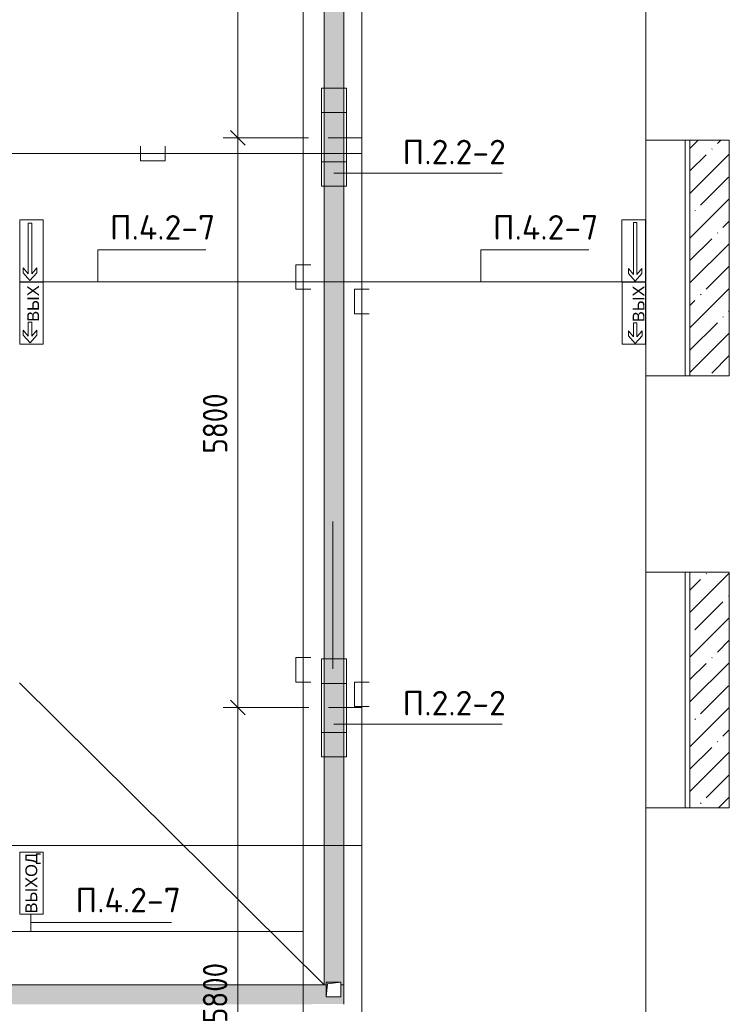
# Model space of a CAD drawing. Header units: millimetres. Extents: x -32229 to 288056, y -13689 to 125138.
# Tile 87 of 193: x 5310 to 12535, y 79350 to 89378. Entities that reach past the tile are written whole.
import ezdxf

# ---------------------------------------------------------------- set-up
doc = ezdxf.new("R2010")
doc.units = ezdxf.units.MM
for name, color, linetype, lineweight in [('A-ANNO-DIMS', 7, 'Continuous', 9), ('A-ANNO-DIMS-200', 7, 'Continuous', 9), ('A-ANNO-NOTE', 7, 'Continuous', 18), ('A-DETL-THIN', 7, 'Continuous', 9), ('A-FLOR', 7, 'Continuous', 18), ('G-ANNO-TEXT', 7, 'Continuous', 9), ('M-EQPM', 7, 'Continuous', 18), ('S-COLS', 7, 'Continuous', 18)]:
    doc.layers.add(name, color=color, linetype=linetype, lineweight=lineweight)
doc.layers.add('A-DETL', color=7, linetype='Continuous', lineweight=9, true_color=0x00a600)
doc.styles.add('Arial', font='arial.ttf', dxfattribs={"height": 120})
doc.styles.add('GOST Common_3', font='GOST_Common.ttf', dxfattribs={"width": 0.9, "height": 250})
doc.styles.add('ISOCPEUR', font='isocpeur.ttf', dxfattribs={"height": 250})
doc.dimstyles.new('ГОСТ_2_5_мм2', dxfattribs={"dimscale": 304.8, "dimtxt": 251.428749, "dimasz": 0.492126, "dimexe": 0.492126, "dimexo": 0.656168, "dimgap": 0.098425, "dimtad": 1, "dimdec": 0, "dimdsep": 46, "dimtxsty": 'GOST Common_3', "dimblk1": 'OBLIQUE', "dimblk2": 'OBLIQUE', "dimsah": 1, "dimcen": 0.09, "dimazin": 2, "dimtfac": 1, "dimtdec": 4, "dimtix": 1, "dimtmove": 0, "dimatfit": 3, "dimfxl": 1, "dimtvp": 1, "dimtolj": 1, "dimtzin": 0, "dimarcsym": 2})

# ---------------------------------------------------------------- blocks, each defined once
blk = doc.blocks.new('КР_Колонна_ЖБ_Прямоугольная - 400x2400h_B40-V30--02 ЭО')
at = {"layer": 'S-COLS', "lineweight": 5, "true_color": 0xaaaaaa}
h = blk.add_hatch(dxfattribs=at)
h.set_pattern_fill('FP_26', color=253, style=0, pattern_type=2)
h.set_pattern_definition([(225, (12335.3, 86950), (228.0985, -228.0985), []), (225, (12107.2, 86950), (228.0985, -228.0985), [403.225, -80.645, 6.706, -73.939])])
h.paths.add_polyline_path([(200, 1200), (-200, 1200), (-200, -1200), (200, -1200)])
at = {"layer": 'S-COLS', "color": 253, "lineweight": 15, "true_color": 0xaaaaaa}
for p, q in [((200, 1200), (-200, 1200)), ((-200, 1200), (-200, -1200)), ((200, -1200), (200, 1200)), ((-200, -1200), (200, -1200))]:
    blk.add_line(p, q, dxfattribs=at)
blk = doc.blocks.new('КР_Колонна_ЖБ_Прямоугольная - 400x2400h_B40-V31--02 ЭО')
at = {"layer": 'S-COLS', "lineweight": 5, "true_color": 0xaaaaaa}
h = blk.add_hatch(dxfattribs=at)
h.set_pattern_fill('FP_27', color=253, style=0, pattern_type=2)
h.set_pattern_definition([(225, (12335.3, 82550), (228.0985, -228.0985), []), (225, (12107.2, 82550), (228.0985, -228.0985), [403.225, -80.645, 6.706, -73.939])])
h.paths.add_polyline_path([(200, 1200), (-200, 1200), (-200, -1200), (200, -1200)])
at = {"layer": 'S-COLS', "color": 253, "lineweight": 15, "true_color": 0xaaaaaa}
for p, q in [((200, 1200), (-200, 1200)), ((-200, 1200), (-200, -1200)), ((200, -1200), (200, 1200)), ((-200, -1200), (200, -1200))]:
    blk.add_line(p, q, dxfattribs=at)
blk = doc.blocks.new('АР_Лоток - 200х100h_ЛВ1-7189184--02 ЭО')
at = {"layer": 'M-EQPM', "lineweight": 13, "true_color": 0xf3f3f3}
blk.add_hatch(color=7, dxfattribs=at).paths.add_polyline_path([(7992, -100), (9150, -98), (9150, 100), (9120, 100), (9120, -25), (8970, -25), (8970, 100), (50, 100), (50, -100), (5850, -100)])
at = {"layer": 'M-EQPM', "color": 253, "lineweight": 13, "true_color": 0xaaaaaa}
for p, q in [((8970, 100), (8950, 100)), ((9150, 100), (9120, 100))]:
    blk.add_line(p, q, dxfattribs=at)
blk = doc.blocks.new('АР_Лоток - 200х100h_ЛВ1-7240441--02 ЭО')
at = {"layer": 'M-EQPM', "lineweight": 13, "true_color": 0xf3f3f3}
blk.add_hatch(color=7, dxfattribs=at).paths.add_polyline_path([(0, 100), (0, 80), (25, 80), (25, -70), (0, -70), (0, -100), (11815, -100), (11814.21875, 100), (10, 100)])
at = {"layer": 'M-EQPM', "color": 253, "lineweight": 13, "true_color": 0xaaaaaa}
for p, q in [((0, 100), (0, 80)), ((0, -70), (0, -100))]:
    blk.add_line(p, q, dxfattribs=at)
blk = doc.blocks.new('АР_Канал вертикальный прямоугольный - ВК-V88--02 ЭО')
at = {"layer": 'M-EQPM', "lineweight": 13, "true_color": 0xe2e2e2}
blk.add_hatch(color=254, dxfattribs=at).paths.add_polyline_path([(-75, -75), (-60, 60), (75, 75), (-75, 75)])
at = {"layer": 'M-EQPM', "color": 253, "lineweight": 13, "true_color": 0xaaaaaa}
for p, q in [((75, 75), (-75, 75)), ((-75, 75), (-75, -75)), ((75, 75), (-75, 75)), ((-75, 75), (-75, -75)), ((-75, -75), (-75, 75)), ((-75, 75), (75, 75)), ((-75, -75), (-60, 60)), ((-75, -75), (-60, 60)), ((-60, 60), (75, 75)), ((-60, 60), (75, 75)), ((75, -75), (75, 75)), ((75, 75), (75, -75)), ((-75, -75), (75, -75)), ((75, -75), (-75, -75))]:
    blk.add_line(p, q, dxfattribs=at)
blk = doc.blocks.new('Наметкина 10_РД_АР_П_rvt-1--02 ЭО')
at = {"layer": 'A-FLOR', "color": 253, "lineweight": 13, "true_color": 0xaaaaaa}
for p, q in [((11685, 91750), (11685, 88150)), ((11685, 91750), (11685, 88150)), ((8410, 79550), (8410, 91364)), ((8610, 91365), (8610, 79350)), ((12085, 88150), (12135, 88150)), ((11685, 85750), (11685, 83750)), ((11685, 85750), (11685, 83750)), ((12135, 85750), (12085, 85750)), ((12085, 83750), (12135, 83750)), ((5310, 82625), (8410, 79550)), ((11685, 81350), (11685, 77750)), ((11685, 81350), (11685, 77750)), ((12135, 81350), (12085, 81350)), ((-490, 79550), (8410, 79550)), ((8410, 79550), (8410, 79550))]:
    blk.add_line(p, q, dxfattribs=at)
at = {"layer": 'S-COLS', "color": 253, "lineweight": 15, "true_color": 0xaaaaaa}
for p, q in [((11685, 88150), (11685, 85750)), ((12085, 88150), (11685, 88150)), ((12085, 85750), (12085, 88150)), ((11685, 85750), (12085, 85750)), ((11685, 83750), (11685, 81350)), ((12085, 83750), (11685, 83750)), ((12085, 81350), (12085, 83750)), ((11685, 81350), (12085, 81350))]:
    blk.add_line(p, q, dxfattribs=at)
at = {"layer": 'M-EQPM', "color": 253, "lineweight": 13, "true_color": 0xaaaaaa, "rotation": 90}
blk.add_blockref('АР_Лоток - 200х100h_ЛВ1-7240441--02 ЭО', (8510, 79550), dxfattribs=at)
at = {"layer": 'M-EQPM', "color": 253, "lineweight": 13, "true_color": 0xaaaaaa}
for name, p in [('АР_Лоток - 200х100h_ЛВ1-7189184--02 ЭО', (-540, 79450)), ('АР_Канал вертикальный прямоугольный - ВК-V88--02 ЭО', (8505, 79500))]:
    blk.add_blockref(name, p, dxfattribs=at)
at = {"layer": 'S-COLS', "color": 253, "lineweight": 13, "true_color": 0xaaaaaa, "rotation": 180}
for name, p in [('КР_Колонна_ЖБ_Прямоугольная - 400x2400h_B40-V30--02 ЭО', (12335, 86950)), ('КР_Колонна_ЖБ_Прямоугольная - 400x2400h_B40-V31--02 ЭО', (12335, 82550))]:
    blk.add_blockref(name, p, dxfattribs=at)
blk = doc.blocks.new('DIMBLOCK111--02 ЭО')
at = {"layer": 'A-ANNO-DIMS-200'}
for p, q in [((7998, 93974), (7381, 93974)), ((7531, 93974), (7456, 94049)), ((7531, 93974), (7531, 88174)), ((7531, 93974), (7606, 93899)), ((7531, 93974), (7998, 93974)), ((7531, 88174), (7456, 88249)), ((8252, 88174), (7381, 88174)), ((7531, 88174), (7606, 88099)), ((7531, 88174), (8252, 88174))]:
    blk.add_line(p, q, dxfattribs=at)
at = {"layer": 'A-ANNO-DIMS-200', "color": 0, "insert": (7175, 90759), "char_height": 250, "width": 756.84, "attachment_point": 1, "rotation": 90, "line_spacing_factor": 1.022761, "style": 'GOST Common_3'}
blk.add_mtext('5800', dxfattribs=at)
blk = doc.blocks.new('_Oblique')
at = {"color": 0, "linetype": 'ByBlock', "lineweight": -2}
blk.add_line((-0.5, -0.5), (0.5, 0.5), dxfattribs=at)
blk = doc.blocks.new('DIMBLOCK112--02 ЭО')
at = {"layer": 'A-ANNO-DIMS-200'}
for p, q in [((7531, 88174), (7456, 88249)), ((8252, 88174), (7381, 88174)), ((7531, 88174), (7531, 82374)), ((7531, 88174), (7606, 88099)), ((7531, 88174), (8252, 88174)), ((7531, 82374), (7456, 82449)), ((8254, 82374), (7381, 82374)), ((7531, 82374), (7606, 82299)), ((7531, 82374), (8254, 82374))]:
    blk.add_line(p, q, dxfattribs=at)
at = {"layer": 'A-ANNO-DIMS-200', "color": 0, "insert": (7175, 84959), "char_height": 250, "width": 756.84, "attachment_point": 1, "rotation": 90, "line_spacing_factor": 1.022761, "style": 'GOST Common_3'}
blk.add_mtext('5800', dxfattribs=at)
blk = doc.blocks.new('DIMBLOCK113--02 ЭО')
at = {"layer": 'A-ANNO-DIMS-200'}
for p, q in [((7531, 82374), (7456, 82449)), ((8254, 82374), (7381, 82374)), ((7531, 82374), (7531, 76575)), ((7531, 82374), (7606, 82299)), ((7531, 82374), (8254, 82374)), ((7531, 76575), (7456, 76650)), ((7998, 76575), (7381, 76575)), ((7531, 76575), (7606, 76500)), ((7531, 76575), (7998, 76575))]:
    blk.add_line(p, q, dxfattribs=at)
at = {"layer": 'A-ANNO-DIMS-200', "color": 0, "insert": (7175, 79159), "char_height": 250, "width": 756.84, "attachment_point": 1, "rotation": 90, "line_spacing_factor": 1.022761, "style": 'GOST Common_3'}
blk.add_mtext('5800', dxfattribs=at)

msp = doc.modelspace()

# ---------------------------------------------------------------- linework, layer by layer
at = {"layer": 'A-ANNO-NOTE', "color": 5, "lineweight": 9, "true_color": 0x0000ff}
for p, q in [((8383.9, 87681.8), (8383.9, 88681.8)), ((8383.9, 88681.8), (8636.6, 88681.8)), ((8636.6, 88681.8), (8636.6, 87681.8)), ((8383.9, 88431.8), (8636.6, 88431.8)), ((8636.6, 87931.8), (8383.9, 87931.8)), ((8636.6, 87681.8), (8383.9, 87681.8)), ((8383.9, 81868.8), (8383.9, 82868.8)), ((8383.9, 82868.8), (8636.6, 82868.8)), ((8636.6, 82868.8), (8636.6, 81868.8)), ((8383.9, 82618.8), (8636.6, 82618.8)), ((8636.6, 82118.8), (8383.9, 82118.8)), ((8636.6, 81868.8), (8383.9, 81868.8))]:
    msp.add_line(p, q, dxfattribs=at)
at = {"layer": 'A-ANNO-NOTE', "color": 1, "lineweight": 9, "true_color": 0xff0000}
for p, q in [((5310.4, 86707), (5310.4, 87339.2)), ((5310.4, 87339.2), (5550.4, 87339.2)), ((5310.8, 87338.6), (5550.4, 87338.6)), ((5310.8, 87338.6), (5310.8, 86707.4)), ((5397.7, 86789.5), (5397.7, 87304.8)), ((5397.7, 87304.8), (5432.3, 87304.8)), ((5432.3, 87304.8), (5432.3, 86789.5)), ((5550.4, 87339.2), (5550.4, 86707)), ((5550.4, 87338.6), (5550.4, 86707.4)), ((11442.7, 87339.6), (11682.7, 87339.6)), ((11442.7, 86707.4), (11442.7, 87339.6)), ((11442.7, 86708), (11442.7, 87339.1)), ((11442.7, 87339.1), (11682.4, 87339.1)), ((11560.1, 86783.1), (11560.1, 87313.4)), ((11560.1, 87313.4), (11594.7, 87313.4)), ((11594.7, 87313.4), (11594.7, 86783.1)), ((11682.4, 86708), (11682.4, 87339.1)), ((11682.7, 87339.6), (11682.7, 86707.4)), ((5346.2, 86799.3), (5346.2, 86849.1)), ((5346.2, 86849.1), (5397.7, 86789.5)), ((5432.3, 86789.5), (5483.8, 86849.1)), ((5483.8, 86849.1), (5483.8, 86799.3)), ((11508.6, 86793), (11508.6, 86842.7)), ((11508.6, 86842.7), (11560.1, 86783.1)), ((11594.7, 86783.1), (11646.2, 86842.7)), ((11646.2, 86842.7), (11646.2, 86793)), ((5415, 86720.8), (5346.2, 86799.3)), ((5483.8, 86799.3), (5415, 86720.8)), ((11577.4, 86714.5), (11508.6, 86793)), ((11646.2, 86793), (11577.4, 86714.5)), ((5550.4, 86707), (5310.4, 86707)), ((5550.4, 86707.4), (5310.8, 86707.4)), ((5310.8, 86073.1), (5310.8, 86705.3)), ((5310.8, 86705.3), (5550.8, 86705.3)), ((5311.1, 86704.7), (5550.8, 86704.7)), ((5311.1, 86704.7), (5311.1, 86073.6)), ((5550.8, 86705.3), (5550.8, 86073.1)), ((5550.8, 86704.7), (5550.8, 86073.6)), ((11682.4, 86708), (11442.7, 86708)), ((11682.7, 86707.4), (11442.7, 86707.4)), ((11443.6, 86706.1), (11683.6, 86706.1)), ((11443.6, 86073.9), (11443.6, 86706.1)), ((11443.6, 86074.5), (11443.6, 86705.6)), ((11443.6, 86705.6), (11683.2, 86705.6)), ((11683.2, 86074.5), (11683.2, 86705.6)), ((11683.6, 86706.1), (11683.6, 86073.9)), ((5398.1, 86155.6), (5398.1, 86295.6)), ((5398.1, 86295.6), (5432.7, 86295.6)), ((5432.7, 86295.6), (5432.7, 86155.6)), ((11561, 86149.6), (11561, 86289.6)), ((11561, 86289.6), (11595.5, 86289.6)), ((11595.5, 86289.6), (11595.5, 86149.6)), ((5346.6, 86165.5), (5346.6, 86215.2)), ((5346.6, 86215.2), (5398.1, 86155.6)), ((5415.4, 86086.9), (5346.6, 86165.5)), ((5484.2, 86165.5), (5415.4, 86086.9)), ((5432.7, 86155.6), (5484.2, 86215.2)), ((5484.2, 86215.2), (5484.2, 86165.5)), ((11509.5, 86159.5), (11509.5, 86209.2)), ((11509.5, 86209.2), (11561, 86149.6)), ((11578.3, 86081), (11509.5, 86159.5)), ((11647.1, 86159.5), (11578.3, 86081)), ((11595.5, 86149.6), (11647.1, 86209.2)), ((11647.1, 86209.2), (11647.1, 86159.5)), ((5550.8, 86073.1), (5310.8, 86073.1)), ((5550.8, 86073.6), (5311.1, 86073.6)), ((11683.2, 86074.5), (11443.6, 86074.5)), ((11683.6, 86073.9), (11443.6, 86073.9)), ((5310.8, 80266.4), (5310.8, 80898.6)), ((5310.8, 80898.6), (5550.8, 80898.6)), ((5311.1, 80898), (5550.8, 80898)), ((5311.1, 80898), (5311.1, 80266.8)), ((5550.8, 80898.6), (5550.8, 80266.4)), ((5550.8, 80898), (5550.8, 80266.8)), ((5550.8, 80266.4), (5310.8, 80266.4)), ((5550.8, 80266.8), (5311.1, 80266.8))]:
    msp.add_line(p, q, dxfattribs=at)
at = {"layer": 'A-DETL', "color": 1, "true_color": 0xff0000}
for p, q in [((8198.2, 72417.9), (8198.2, 96897.6)), ((8273.2, 86882.4), (8123.2, 86882.4)), ((8123.2, 86882.4), (8123.2, 86632.4)), ((5548, 86706.9), (11448, 86706.9)), ((8123.2, 86632.4), (8273.2, 86632.4)), ((8273.2, 82882.4), (8123.2, 82882.4)), ((8123.2, 82882.4), (8123.2, 82632.4)), ((8123.2, 82632.4), (8273.2, 82632.4)), ((5422.4, 80270.4), (5422.4, 80090.4)), ((-13208.5, 80090.4), (8198.2, 80090.4))]:
    msp.add_line(p, q, dxfattribs=at)
at = {"layer": 'A-DETL', "color": 5, "true_color": 0x0000ff}
for p, q in [((8793.2, 73024.2), (8793.2, 96292.2)), ((8452, 88174.3), (8793.2, 88174.3)), ((6540.4, 88091), (6540.4, 87941)), ((6790.4, 87941), (6790.4, 88091)), ((-10346.8, 88016), (8793.2, 88016)), ((6540.4, 87941), (6790.4, 87941)), ((8867.6, 86632.4), (8717.6, 86632.4)), ((8717.6, 86632.4), (8717.6, 86382.4)), ((8717.6, 86382.4), (8867.6, 86382.4)), ((8497.8, 82767.5), (8497.8, 84267.5)), ((8867.6, 82632.4), (8717.6, 82632.4)), ((8717.6, 82632.4), (8717.6, 82382.4)), ((8454, 82374.4), (8793.2, 82374.4)), ((8717.6, 82382.4), (8867.6, 82382.4)), ((-13282.8, 80967.5), (8793.2, 80967.5))]:
    msp.add_line(p, q, dxfattribs=at)
at = {"layer": 'A-DETL-THIN'}
for p, q in [((8510.2, 87814.9), (10221.3, 87814.9)), ((7206.2, 87033.4), (6106.2, 87033.4)), ((6106.2, 87033.4), (6106.2, 86706.9)), ((11106.2, 87033.4), (10006.2, 87033.4)), ((10006.2, 87033.4), (10006.2, 86706.9)), ((8510.2, 82201.9), (10221.3, 82201.9)), ((6856.2, 80182.1), (5422.4, 80182.1))]:
    msp.add_line(p, q, dxfattribs=at)

# ---------------------------------------------------------------- block references
at = {"lineweight": 5}
msp.add_blockref('Наметкина 10_РД_АР_П_rvt-1--02 ЭО', (0, 0), dxfattribs=at)

# ---------------------------------------------------------------- texts
at = {"layer": 'A-ANNO-NOTE', "color": 1, "lineweight": 9, "true_color": 0xff0000, "char_height": 120, "attachment_point": 5, "rotation": 90, "line_spacing_factor": 0.936439, "style": 'Arial'}
for s, insert, width in [('\\pt20.0004,39.9996,60,80.0004,99.9996,120,140.0004,159.9996,180,200.0004,219.9996,240,260.0004,279.9996,300,320.0004,339.9996,360,380.0004,399.9996,420,440.0004,459.9996,480,500.0004,519.9996,540,560.0004,579.9996,600,620.0004,639.9996;ВЫХ', (5447.4, 86486.7), 370), ('\\pt20.0004,39.9996,60,80.0004,99.9996,120,140.0004,159.9996,180,200.0004,219.9996,240,260.0004,279.9996,300,320.0004,339.9996,360,380.0004,399.9996,420,440.0004,459.9996,480,500.0004,519.9996,540,560.0004,579.9996,600,620.0004,639.9996;ВЫХ', (11611.7, 86483.4), 370), ('\\pt20.0004,39.9996,60,80.0004,99.9996,120,140.0004,159.9996,180,200.0004,219.9996,240,260.0004,279.9996,300,320.0004,339.9996,360,380.0004,399.9996,420,440.0004,459.9996,480,500.0004,519.9996,540,560.0004,579.9996,600,620.0004,639.9996;ВЫХОД', (5445.9, 80583.5), 648)]:
    msp.add_mtext(s, dxfattribs=dict(at, insert=insert, width=width))
at = {"layer": 'G-ANNO-TEXT', "char_height": 250, "attachment_point": 1, "line_spacing_factor": 1.139951, "style": 'ISOCPEUR'}
for s, insert, width in [('\\pt600,1200,1800,2400,3000,3600,4200,4800,5400,6000,6600,7200,7800,8400,9000,9600,10200,10800,11400,12000,12600,13200,13800,14400,15000,15600,16200,16800,17400,18000,18600,19200;П.2.2-2', (9208.9, 88155.2), 1068.58), ('\\pt600,1200,1800,2400,3000,3600,4200,4800,5400,6000,6600,7200,7800,8400,9000,9600,10200,10800,11400,12000,12600,13200,13800,14400,15000,15600,16200,16800,17400,18000,18600,19200;П.4.2-7', (6228.6, 87388), 1096.86), ('\\pt600,1200,1800,2400,3000,3600,4200,4800,5400,6000,6600,7200,7800,8400,9000,9600,10200,10800,11400,12000,12600,13200,13800,14400,15000,15600,16200,16800,17400,18000,18600,19200;П.4.2-7', (10128.6, 87388), 1096.86), ('\\pt600,1200,1800,2400,3000,3600,4200,4800,5400,6000,6600,7200,7800,8400,9000,9600,10200,10800,11400,12000,12600,13200,13800,14400,15000,15600,16200,16800,17400,18000,18600,19200;П.2.2-2', (9208.9, 82542.2), 1068.58), ('\\pt600,1200,1800,2400,3000,3600,4200,4800,5400,6000,6600,7200,7800,8400,9000,9600,10200,10800,11400,12000,12600,13200,13800,14400,15000,15600,16200,16800,17400,18000,18600,19200;П.4.2-7', (5878.7, 80536.7), 1096.86)]:
    msp.add_mtext(s, dxfattribs=dict(at, insert=insert, width=width))

# ---------------------------------------------------------------- dimensions: what is measured, and where the dimension line sits
at = {"layer": 'A-ANNO-DIMS'}
for base, p1, p2, override, picture, middle in [((7531.4, 88174.3), (8198.2, 93974), (8452, 88174.3), {"dimpost": '<>', "dimfxl": 5805.260774}, 'DIMBLOCK111--02 ЭО', (7376.4, 91074.2)), ((7531.4, 82374.4), (8452, 88174.3), (8454, 82374.4), {"dimpost": '<>', "dimfxl": 5799.943001}, 'DIMBLOCK112--02 ЭО', (7376.4, 85274.4)), ((7531.4, 76574.5), (8454, 82374.4), (8198.2, 76574.5), {"dimpost": '<>', "dimfxl": 5805.480016}, 'DIMBLOCK113--02 ЭО', (7376.4, 79474.5))]:
    dim = msp.add_linear_dim(base=base, p1=p1, p2=p2, angle=90, dimstyle='ГОСТ_2_5_мм2', override=override, dxfattribs=at)
    dim.commit()
    dim.dimension.update_dxf_attribs({"geometry": picture, "text_midpoint": middle})

doc.saveas('drawing.dxf')
